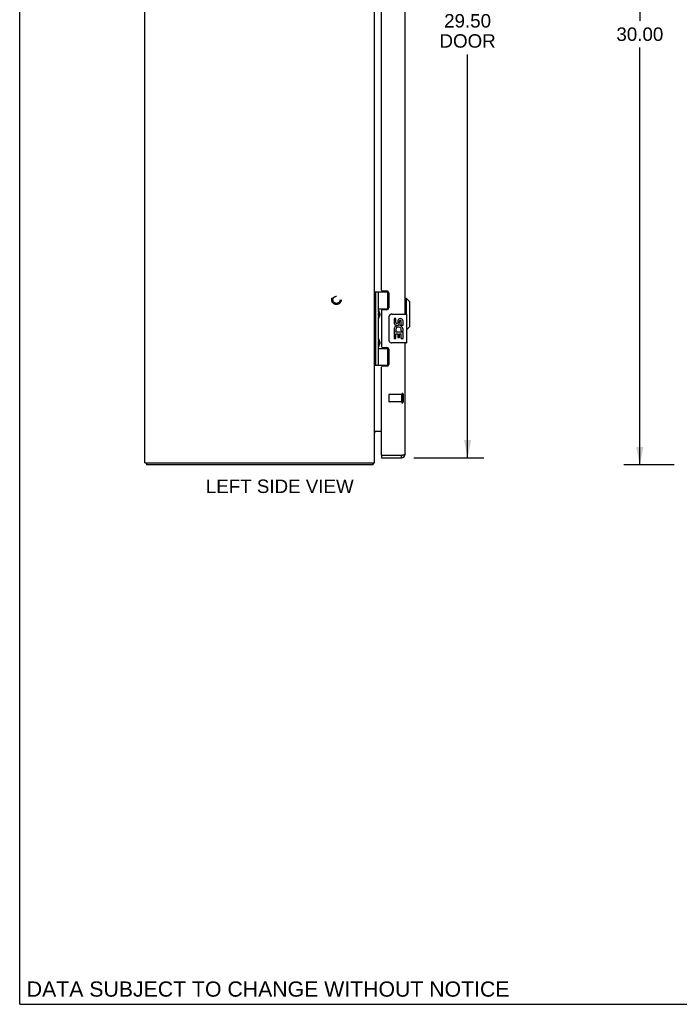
# Model space of a CAD drawing. Header units: inches. Extents: x 0 to 106, y 0 to 69.
# Tile 1 of 4: x 0 to 23, y 0 to 34. Entities that reach past the tile are written whole.
import ezdxf

# ---------------------------------------------------------------- set-up
doc = ezdxf.new("R2010")
doc.units = ezdxf.units.IN
doc.header["$LTSCALE"] = 5.827913
doc.header["$MEASUREMENT"] = 0
doc.linetypes.add('HIDDEN', pattern=[0.2, 0.1, -0.1])
doc.layers.get('0').update_dxf_attribs({"linetype": 'CONTINUOUS'})
for name, color, linetype in [('02___PRT_ALL_AXES', 7, 'CONTINUOUS'), ('DEFAULT_2', 8, 'HIDDEN'), ('DIMENSIONS', 7, 'CONTINUOUS')]:
    doc.layers.add(name, color=color, linetype=linetype)
doc.styles.get("Standard").update_dxf_attribs({"font": 'arial.ttf'})
doc.dimstyles.new('DIMSTYLE_1', dxfattribs={"dimtxt": 0.46748, "dimasz": 0.623306, "dimexe": 0.09, "dimexo": 0.07, "dimgap": 0.0375, "dimtad": 0, "dimtih": 1, "dimtoh": 1, "dimzin": 4, "dimdsep": 46, "dimtxsty": 'Standard', "dimblk": '_FILLED', "dimblk1": '_FILLED', "dimblk2": '_FILLED', "dimcen": 0.09, "dimazin": 1, "dimtfac": 1, "dimtofl": 0, "dimtmove": 0, "dimatfit": 3, "dimldrblk": '_FILLED', "dimfxl": 1, "dimtolj": 1, "dimtzin": 4, "dimarcsym": 0})

# ---------------------------------------------------------------- blocks, each defined once
blk = doc.blocks.new('_FILLED')
at = {"color": 0, "linetype": 'ByBlock'}
blk.add_solid([(0, 0), (-1, 0.2), (-1, -0.2)], dxfattribs=at)
blk = doc.blocks.new('*D2')
at = {"layer": 'DIMENSIONS', "color": 2, "linetype": 'Continuous'}
for p, q in [((22.796, 48.778), (21.043, 48.778)), ((21.603, 48.778), (21.603, 34.245)), ((21.603, 18.778), (21.603, 33.31)), ((22.796, 18.778), (21.043, 18.778))]:
    blk.add_line(p, q, dxfattribs=at)
at = {"layer": 'DIMENSIONS', "color": 2, "linetype": 'Continuous', "xscale": 0.6233062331, "yscale": 0.6233062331, "zscale": 0.6233062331}
for p, rotation in [((21.603, 48.778), 90), ((21.603, 18.778), 270)]:
    blk.add_blockref('_FILLED', p, dxfattribs=dict(at, rotation=rotation))
at = {"layer": 'DIMENSIONS', "color": 2, "linetype": 'Continuous', "insert": (21.603, 34.011), "char_height": 0.4675, "width": 1.63357, "attachment_point": 2, "line_spacing_factor": 0.9}
blk.add_mtext('30.00', dxfattribs=at)
blk = doc.blocks.new('*D4')
at = {"layer": 'DIMENSIONS', "color": 2, "linetype": 'Continuous'}
for p, q in [((13.732, 48.528), (16.164, 48.528)), ((15.603, 48.528), (15.603, 34.711)), ((15.603, 19.028), (15.603, 33.074)), ((13.732, 19.028), (16.164, 19.028))]:
    blk.add_line(p, q, dxfattribs=at)
at = {"layer": 'DIMENSIONS', "color": 2, "linetype": 'Continuous', "xscale": 0.6233062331, "yscale": 0.6233062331, "zscale": 0.6233062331}
for p, rotation in [((15.603, 48.528), 90), ((15.603, 19.028), 270)]:
    blk.add_blockref('_FILLED', p, dxfattribs=dict(at, rotation=rotation))
at = {"layer": 'DIMENSIONS', "color": 2, "linetype": 'Continuous', "insert": (15.603, 34.477), "char_height": 0.4675, "width": 1.95681, "attachment_point": 2, "line_spacing_factor": 0.9}
blk.add_mtext('29.50\\PDOOR', dxfattribs=at)

msp = doc.modelspace()

# ---------------------------------------------------------------- linework, layer by layer
at = {"color": 7, "linetype": 'Continuous'}
for p, q in [((0, 0), (0, 68.564)), ((12.363, 24.807), (12.847, 24.807)), ((12.363, 22.248), (12.363, 24.807)), ((12.402, 22.248), (12.402, 24.807)), ((12.5, 24.11), (12.5, 24.807)), ((12.815, 24.807), (12.815, 24.217)), ((13.47, 24.578), (13.431, 24.578)), ((13.588, 24.46), (13.47, 24.578)), ((13.47, 24.028), (13.47, 24.578)), ((13.588, 23.594), (13.588, 24.46)), ((12.358, 24.149), (12.363, 24.15)), ((12.5, 24.217), (12.847, 24.217)), ((12.513, 24.118), (12.514, 24.114)), ((12.514, 24.114), (12.515, 24.11)), ((12.515, 24.11), (12.517, 24.107)), ((12.517, 24.107), (12.523, 24.09)), ((12.517, 24.091), (12.517, 24.09)), ((12.517, 24.09), (12.517, 23.95)), ((12.523, 24.09), (12.525, 24.086)), ((12.525, 24.086), (12.527, 24.082)), ((12.789, 24.208), (12.841, 24.208)), ((12.966, 24.028), (13.476, 24.028)), ((13.491, 23.043), (13.491, 24.013)), ((12.358, 23.891), (12.363, 23.89)), ((12.5, 23.126), (12.5, 23.929)), ((12.512, 23.92), (12.511, 23.917)), ((12.513, 23.924), (12.512, 23.92)), ((12.515, 23.928), (12.513, 23.924)), ((12.516, 23.931), (12.515, 23.928)), ((12.519, 23.939), (12.516, 23.931)), ((12.517, 23.95), (12.517, 23.949)), ((12.517, 23.949), (12.517, 23.949)), ((12.522, 23.945), (12.519, 23.939)), ((12.524, 23.951), (12.522, 23.945)), ((12.526, 23.956), (12.524, 23.951)), ((12.528, 23.96), (12.526, 23.956)), ((12.529, 23.964), (12.528, 23.96)), ((12.866, 23.128), (12.866, 23.928)), ((13.588, 23.594), (13.491, 23.497)), ((12.358, 23.165), (12.363, 23.166)), ((12.513, 23.133), (12.514, 23.13)), ((12.514, 23.13), (12.515, 23.126)), ((12.515, 23.126), (12.517, 23.122)), ((12.517, 23.122), (12.523, 23.106)), ((12.517, 23.107), (12.517, 23.106)), ((12.517, 23.106), (12.517, 22.966)), ((12.523, 23.106), (12.525, 23.102)), ((12.526, 22.971), (12.524, 22.967)), ((12.525, 23.102), (12.527, 23.098)), ((12.528, 22.976), (12.526, 22.971)), ((12.529, 22.98), (12.528, 22.976)), ((13.476, 23.028), (12.966, 23.028)), ((12.358, 22.906), (12.363, 22.906)), ((12.5, 22.248), (12.5, 22.945)), ((12.5, 22.839), (12.847, 22.839)), ((12.512, 22.936), (12.511, 22.933)), ((12.513, 22.94), (12.512, 22.936)), ((12.515, 22.943), (12.513, 22.94)), ((12.516, 22.947), (12.515, 22.943)), ((12.519, 22.955), (12.516, 22.947)), ((12.517, 22.966), (12.517, 22.965)), ((12.517, 22.965), (12.517, 22.965)), ((12.522, 22.961), (12.519, 22.955)), ((12.524, 22.967), (12.522, 22.961)), ((12.841, 22.848), (12.789, 22.848)), ((12.815, 22.839), (12.815, 22.248)), ((12.363, 22.248), (12.847, 22.248)), ((12.606, 19.103), (12.621, 19.103)), ((12.606, 19.103), (12.606, 19.028)), ((13.296, 19.028), (13.296, 19.103)), ((4.421, 18.853), (4.421, 18.778)), ((12.295, 18.853), (12.295, 18.778)), ((12.316, 18.821), (12.295, 18.842)), ((0, 0), (105.962, 0))]:
    msp.add_line(p, q, dxfattribs=at)
at = {"color": 3, "linetype": 'Continuous'}
for p, q in [((4.358, 18.853), (4.358, 48.703)), ((12.358, 18.853), (12.358, 48.703)), ((13.431, 24.028), (13.431, 43.528)), ((12.606, 24.869), (12.606, 42.686)), ((12.637, 24.838), (12.793, 24.838)), ((12.856, 24.775), (12.856, 24.248)), ((12.606, 24.154), (12.606, 22.901)), ((12.793, 24.185), (12.637, 24.185)), ((13.431, 19.163), (13.431, 23.028)), ((12.637, 22.87), (12.793, 22.87)), ((12.856, 22.807), (12.856, 22.28)), ((12.606, 19.118), (12.606, 22.186)), ((12.793, 22.217), (12.637, 22.217)), ((12.368, 19.936), (12.366, 19.938)), ((12.373, 19.953), (12.606, 19.953)), ((12.606, 19.028), (13.296, 19.028)), ((13.296, 19.103), (12.621, 19.103)), ((13.313, 19.108), (13.296, 19.103)), ((4.358, 18.853), (12.358, 18.853)), ((12.295, 18.778), (4.421, 18.778))]:
    msp.add_line(p, q, dxfattribs=at)
at = {"color": 7, "linetype": 'Continuous'}
for points in [[(12.5, 24.165), (12.5, 24.165), (12.5, 24.164), (12.501, 24.163), (12.501, 24.162), (12.501, 24.161), (12.501, 24.16), (12.501, 24.159), (12.501, 24.158), (12.501, 24.157), (12.501, 24.156), (12.501, 24.154), (12.502, 24.153), (12.502, 24.152), (12.502, 24.151), (12.502, 24.15), (12.503, 24.149), (12.503, 24.147), (12.503, 24.146), (12.503, 24.145), (12.504, 24.144), (12.504, 24.142), (12.505, 24.141), (12.505, 24.14), (12.505, 24.138), (12.506, 24.137), (12.506, 24.135), (12.507, 24.134), (12.507, 24.132), (12.508, 24.131), (12.508, 24.129), (12.509, 24.128), (12.509, 24.126), (12.51, 24.124), (12.511, 24.123), (12.511, 24.121), (12.513, 24.118)], [(12.527, 24.082), (12.528, 24.078), (12.529, 24.076), (12.53, 24.074), (12.531, 24.072), (12.531, 24.07), (12.532, 24.068), (12.533, 24.066), (12.534, 24.064), (12.534, 24.062), (12.535, 24.06), (12.535, 24.058), (12.536, 24.057), (12.536, 24.055), (12.537, 24.053), (12.537, 24.052), (12.538, 24.05), (12.538, 24.048), (12.539, 24.047), (12.539, 24.045), (12.539, 24.044), (12.54, 24.042), (12.54, 24.041), (12.54, 24.039), (12.54, 24.038), (12.541, 24.037), (12.541, 24.035), (12.541, 24.034), (12.541, 24.033), (12.541, 24.031), (12.541, 24.03), (12.542, 24.029), (12.542, 24.027), (12.542, 24.026), (12.542, 24.025), (12.542, 24.024), (12.542, 24.022), (12.542, 24.021), (12.542, 24.02), (12.542, 24.019), (12.542, 24.017), (12.542, 24.016), (12.542, 24.015), (12.542, 24.014), (12.542, 24.012), (12.542, 24.011), (12.541, 24.01), (12.541, 24.008), (12.541, 24.007), (12.541, 24.006), (12.541, 24.004), (12.541, 24.003), (12.54, 24.002), (12.54, 24), (12.54, 23.999), (12.54, 23.997), (12.539, 23.996), (12.539, 23.995), (12.539, 23.993), (12.538, 23.991), (12.538, 23.99), (12.537, 23.988), (12.537, 23.987), (12.536, 23.985), (12.536, 23.983), (12.535, 23.981), (12.535, 23.98), (12.534, 23.978), (12.534, 23.976), (12.533, 23.974), (12.532, 23.972), (12.531, 23.97), (12.531, 23.968), (12.53, 23.966), (12.529, 23.964)], [(12.511, 23.917), (12.51, 23.915), (12.509, 23.914), (12.509, 23.912), (12.508, 23.911), (12.508, 23.909), (12.507, 23.907), (12.507, 23.906), (12.506, 23.904), (12.506, 23.903), (12.505, 23.902), (12.505, 23.9), (12.505, 23.899), (12.504, 23.897), (12.504, 23.896), (12.503, 23.895), (12.503, 23.894), (12.503, 23.892), (12.503, 23.891), (12.502, 23.89), (12.502, 23.889), (12.502, 23.888), (12.502, 23.886), (12.501, 23.885), (12.501, 23.884), (12.501, 23.883), (12.501, 23.882), (12.501, 23.881), (12.501, 23.88), (12.501, 23.879), (12.501, 23.878), (12.501, 23.877), (12.5, 23.876), (12.5, 23.875), (12.5, 23.874)], [(12.866, 23.928), (12.866, 23.934), (12.866, 23.94), (12.867, 23.946), (12.869, 23.952), (12.87, 23.958), (12.872, 23.964)], [(12.5, 23.181), (12.5, 23.18), (12.5, 23.179), (12.501, 23.178), (12.501, 23.177), (12.501, 23.176), (12.501, 23.175), (12.501, 23.174), (12.501, 23.173), (12.501, 23.172), (12.501, 23.171), (12.501, 23.17), (12.502, 23.169), (12.502, 23.168), (12.502, 23.167), (12.502, 23.166), (12.503, 23.164), (12.503, 23.163), (12.503, 23.162), (12.503, 23.161), (12.504, 23.159), (12.504, 23.158), (12.505, 23.157), (12.505, 23.155), (12.505, 23.154), (12.506, 23.152), (12.506, 23.151), (12.507, 23.15), (12.507, 23.148), (12.508, 23.147), (12.508, 23.145), (12.509, 23.143), (12.509, 23.142), (12.51, 23.14), (12.511, 23.139), (12.511, 23.137), (12.513, 23.133)], [(12.527, 23.098), (12.528, 23.094), (12.529, 23.092), (12.53, 23.09), (12.531, 23.087), (12.531, 23.085), (12.532, 23.083), (12.533, 23.082), (12.534, 23.08), (12.534, 23.078), (12.535, 23.076), (12.535, 23.074), (12.536, 23.072), (12.536, 23.071), (12.537, 23.069), (12.537, 23.067), (12.538, 23.066), (12.538, 23.064), (12.539, 23.063), (12.539, 23.061), (12.539, 23.059), (12.54, 23.058), (12.54, 23.057), (12.54, 23.055), (12.54, 23.054), (12.541, 23.052), (12.541, 23.051), (12.541, 23.05), (12.541, 23.048), (12.541, 23.047), (12.541, 23.046), (12.542, 23.044), (12.542, 23.043), (12.542, 23.042), (12.542, 23.041), (12.542, 23.039), (12.542, 23.038), (12.542, 23.037), (12.542, 23.036), (12.542, 23.034), (12.542, 23.033), (12.542, 23.032), (12.542, 23.031), (12.542, 23.029), (12.542, 23.028), (12.542, 23.027), (12.541, 23.026), (12.541, 23.024), (12.541, 23.023), (12.541, 23.022), (12.541, 23.02), (12.541, 23.019), (12.54, 23.017), (12.54, 23.016), (12.54, 23.015), (12.54, 23.013), (12.539, 23.012), (12.539, 23.01), (12.539, 23.009), (12.538, 23.007), (12.538, 23.006), (12.537, 23.004), (12.537, 23.002), (12.536, 23.001), (12.536, 22.999), (12.535, 22.997), (12.535, 22.995), (12.534, 22.993), (12.534, 22.992), (12.533, 22.99), (12.532, 22.988), (12.531, 22.986), (12.531, 22.984), (12.53, 22.982), (12.529, 22.98)], [(12.872, 23.092), (12.87, 23.097), (12.869, 23.103), (12.867, 23.109), (12.866, 23.115), (12.866, 23.121), (12.866, 23.128)], [(12.511, 22.933), (12.51, 22.931), (12.509, 22.929), (12.509, 22.928), (12.508, 22.926), (12.508, 22.925), (12.507, 22.923), (12.507, 22.922), (12.506, 22.92), (12.506, 22.919), (12.505, 22.917), (12.505, 22.916), (12.505, 22.915), (12.504, 22.913), (12.504, 22.912), (12.503, 22.911), (12.503, 22.909), (12.503, 22.908), (12.503, 22.907), (12.502, 22.906), (12.502, 22.904), (12.502, 22.903), (12.502, 22.902), (12.501, 22.901), (12.501, 22.9), (12.501, 22.899), (12.501, 22.898), (12.501, 22.897), (12.501, 22.896), (12.501, 22.895), (12.501, 22.894), (12.501, 22.893), (12.5, 22.892), (12.5, 22.891), (12.5, 22.89)]]:
    msp.add_lwpolyline(points, dxfattribs=at)
at = {"color": 3, "linetype": 'Continuous'}
for points in [[(12.373, 19.953), (12.373, 19.952), (12.373, 19.951), (12.373, 19.949), (12.373, 19.948), (12.373, 19.946), (12.372, 19.945), (12.371, 19.943), (12.37, 19.942), (12.369, 19.941), (12.368, 19.94), (12.367, 19.938), (12.366, 19.937), (12.364, 19.936), (12.363, 19.935), (12.362, 19.933), (12.361, 19.932), (12.36, 19.931), (12.359, 19.93), (12.358, 19.928), (12.358, 19.927), (12.358, 19.926), (12.358, 19.925)], [(12.373, 19.927), (12.373, 19.927), (12.373, 19.927), (12.373, 19.928), (12.373, 19.928), (12.373, 19.929), (12.373, 19.93), (12.372, 19.931), (12.371, 19.932), (12.37, 19.933), (12.369, 19.934), (12.368, 19.936)], [(13.331, 19.113), (13.322, 19.11), (13.313, 19.108)], [(13.431, 19.163), (13.43, 19.16), (13.429, 19.158), (13.428, 19.155), (13.426, 19.153), (13.423, 19.15), (13.42, 19.148), (13.417, 19.145), (13.412, 19.143), (13.408, 19.14), (13.403, 19.138), (13.397, 19.135), (13.391, 19.133), (13.385, 19.13), (13.378, 19.128), (13.371, 19.125), (13.363, 19.123), (13.355, 19.12), (13.347, 19.118), (13.339, 19.115), (13.331, 19.113)], [(12.306, 18.799), (12.305, 18.794), (12.304, 18.792), (12.304, 18.79), (12.303, 18.788), (12.302, 18.786), (12.302, 18.785), (12.301, 18.783), (12.3, 18.782), (12.3, 18.781), (12.299, 18.78), (12.298, 18.779), (12.297, 18.778), (12.296, 18.778), (12.295, 18.778), (12.295, 18.778)], [(12.316, 18.821), (12.315, 18.82), (12.313, 18.818), (12.312, 18.816), (12.311, 18.814), (12.31, 18.812), (12.309, 18.81), (12.308, 18.807), (12.308, 18.804), (12.307, 18.802), (12.306, 18.799)]]:
    msp.add_lwpolyline(points, dxfattribs=at)
for centre, radius, start, end in [((12.637, 24.869), 0.031, 180, 270), ((12.793, 24.775), 0.063, 0, 90), ((12.637, 24.154), 0.031, 90, 180), ((12.793, 24.248), 0.063, 270, 360), ((12.637, 22.901), 0.031, 180, 270), ((12.793, 22.807), 0.063, 0, 90), ((12.637, 22.186), 0.031, 90, 180), ((12.793, 22.28), 0.063, 270, 360), ((12.428, 19.883), 0.07, 90, 180), ((12.621, 19.118), 0.015, 180, 270), ((13.296, 19.163), 0.135, 270, 360), ((12.213, 18.923), 0.145, 315.3986, 331.1315)]:
    msp.add_arc(centre, radius, start, end, dxfattribs=at)
at = {"color": 7, "linetype": 'Continuous'}
for centre, radius, start, end in [((12.427, 24.09), 0.09, 0.672, 34.9249), ((12.966, 23.928), 0.1, 90, 158.7946), ((13.476, 24.013), 0.015, 0, 90), ((12.427, 23.95), 0.09, 325.0751, 359.328), ((12.427, 23.106), 0.09, 0.672, 34.9249), ((12.966, 23.128), 0.1, 201.205, 270), ((13.476, 23.043), 0.015, 270, 360), ((12.427, 22.966), 0.09, 325.0751, 359.328), ((13.296, 19.163), 0.06, 270, 301.7855)]:
    msp.add_arc(centre, radius, start, end, dxfattribs=at)
for centre in [(12.595, 24.02), (12.595, 23.036)]:
    msp.add_ellipse(centre, major_axis=(0, 0.188), ratio=0.57735, start_param=1.066602, end_param=2.074991, dxfattribs=at)
at = {"layer": '02___PRT_ALL_AXES', "color": 7, "linetype": 'Continuous'}
for p, q in [((12.789, 24.208), (12.789, 24.185)), ((13.104, 23.874), (13.041, 23.874)), ((13.041, 23.874), (13.041, 23.737)), ((13.104, 23.737), (13.104, 23.874)), ((13.169, 23.8), (13.169, 23.731)), ((13.23, 23.737), (13.229, 23.779)), ((13.292, 23.643), (13.292, 23.779)), ((13.353, 23.643), (13.353, 23.8)), ((13.059, 23.412), (13.041, 23.412)), ((13.041, 23.412), (13.041, 23.182)), ((13.094, 23.412), (13.121, 23.431)), ((13.094, 23.412), (13.353, 23.412)), ((13.104, 23.349), (13.169, 23.349)), ((13.104, 23.182), (13.104, 23.349)), ((13.169, 23.349), (13.169, 23.213)), ((13.23, 23.349), (13.292, 23.349)), ((13.23, 23.213), (13.23, 23.349)), ((13.285, 23.448), (13.342, 23.423)), ((13.292, 23.643), (13.353, 23.643)), ((13.292, 23.182), (13.292, 23.349)), ((13.353, 23.459), (13.353, 23.512)), ((13.353, 23.182), (13.353, 23.412)), ((13.041, 23.182), (13.104, 23.182)), ((13.169, 23.213), (13.23, 23.213)), ((13.292, 23.182), (13.353, 23.182)), ((12.789, 22.87), (12.789, 22.848))]:
    msp.add_line(p, q, dxfattribs=at)
at = {"layer": '02___PRT_ALL_AXES', "color": 8, "linetype": 'HIDDEN'}
for p, q in [((13.313, 21.227), (12.866, 21.227)), ((13.313, 20.979), (12.866, 20.979)), ((13.313, 20.979), (13.313, 21.227))]:
    msp.add_line(p, q, dxfattribs=at)
msp.add_circle((11.033, 24.528), 0.124, dxfattribs=at)
at = {"layer": '02___PRT_ALL_AXES', "color": 7, "linetype": 'Continuous'}
for centre, radius, start, end in [((13.135, 23.737), 0.0943, 180, 360), ((13.135, 23.737), 0.0314, 180, 261.2295), ((13.135, 23.742), 0.0362, 263.4285, 341.7628), ((13.261, 23.779), 0.0943, 71.7267, 167.4338), ((13.261, 23.779), 0.0314, 0, 180.0485), ((13.261, 23.779), 0.0943, 12.5402, 71.701), ((13.195, 23.486), 0.154, 161.4199, 206.1963), ((13.198, 23.486), 0.157, 9.7031, 161.8791), ((13.198, 23.486), 0.157, 205.737, 207.8532), ((13.198, 23.486), 0.0943, 336.5966, 215.1122), ((13.198, 23.486), 0.157, 336.5966, 350.2969)]:
    msp.add_arc(centre, radius, start, end, dxfattribs=at)
at = {"layer": 'DEFAULT_2', "color": 8, "linetype": 'HIDDEN'}
for p, q in [((12.856, 21.217), (12.856, 20.989)), ((13.313, 21.245), (13.313, 20.961)), ((13.356, 21.245), (13.356, 20.961))]:
    msp.add_line(p, q, dxfattribs=at)
for radius in [0.164, 0.124]:
    msp.add_circle((11.033, 24.528), radius, dxfattribs=at)
for centre, radius, start, end in [((13.334, 21.245), 0.0215, 0, 180), ((12.866, 21.217), 0.01, 90, 180), ((12.866, 20.989), 0.01, 180, 270), ((13.334, 20.961), 0.0215, 180, 360)]:
    msp.add_arc(centre, radius, start, end, dxfattribs=at)

# ---------------------------------------------------------------- texts
at = {"layer": 'DIMENSIONS', "color": 2, "linetype": 'Continuous', "attachment_point": 2, "line_spacing_factor": 0.9}
for s, insert, char_height, width in [('LEFT SIDE VIEW', (9.06, 18.27), 0.46748, 5.14054), ('DATA SUBJECT TO CHANGE WITHOUT NOTICE', (8.654, 0.796), 0.52981, 16.78455)]:
    msp.add_mtext(s, dxfattribs=dict(at, insert=insert, char_height=char_height, width=width))

# ---------------------------------------------------------------- dimensions: what is measured, and where the dimension line sits
at = {"layer": 'DIMENSIONS', "color": 2, "linetype": 'Continuous'}
dim = msp.add_linear_dim(base=(21.603, 18.778), p1=(22.866, 48.778), p2=(22.866, 18.778), angle=270, dimstyle='DIMSTYLE_1', dxfattribs=at)
dim.commit()
dim.dimension.update_dxf_attribs({"geometry": '*D2', "text_midpoint": (21.602, 33.775), "dimtype": 160})
dim = msp.add_linear_dim(base=(15.603, 19.028), p1=(13.662, 48.528), p2=(13.662, 19.028), angle=270, text='<>\\PDOOR', dimstyle='DIMSTYLE_1', dxfattribs=at)
dim.commit()
dim.dimension.update_dxf_attribs({"geometry": '*D4', "text_midpoint": (15.603, 33.892), "dimtype": 160})

doc.saveas('drawing.dxf')
